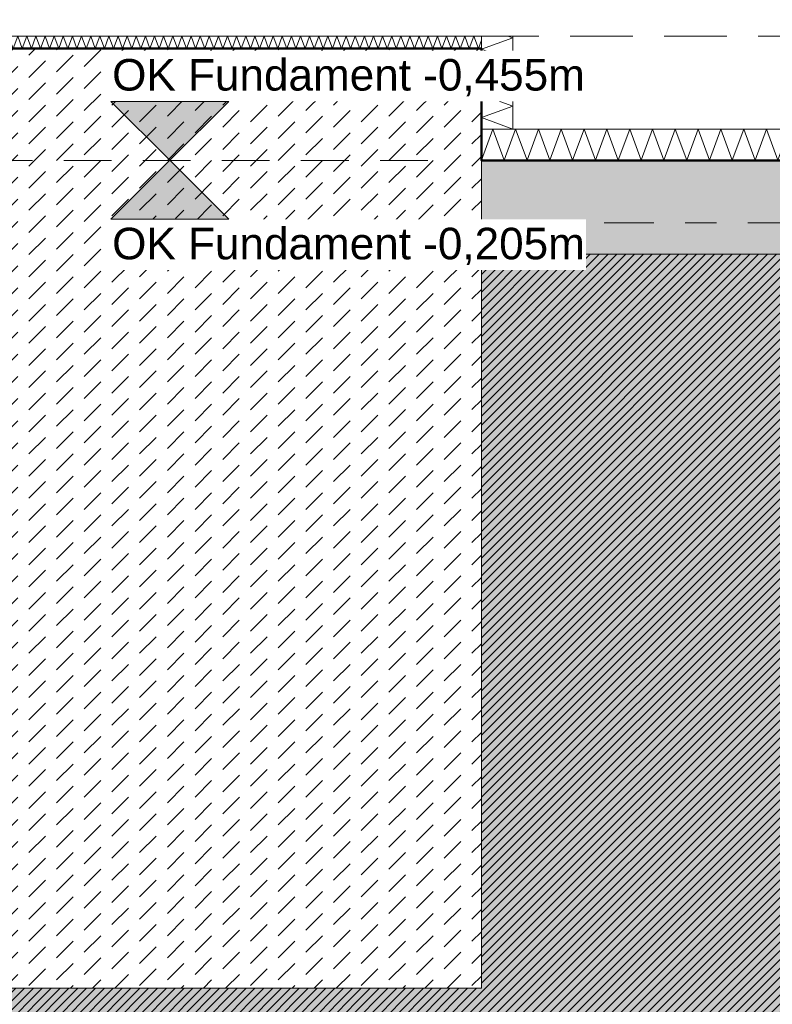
# Model space of a CAD drawing. Header units: metres. Extents: x -273 to 6, y -183 to 13.
# Tile 142 of 256: x -129.69 to -127.29, y -2.94 to 0.2. Entities that reach past the tile are written whole.
import ezdxf

# ---------------------------------------------------------------- set-up
doc = ezdxf.new("R2010")
doc.units = ezdxf.units.M
doc.header["$LTSCALE"] = 0.05
doc.header["$PDMODE"] = 1
doc.header["$PDSIZE"] = -2
for name, pattern in [('ISO-02 Strichlinie', [3.81, 3.048, -0.762]), ('Linienart-53', [5.291531, 3.175, -1.058062, 0.352704, -0.705764]), ('Linienart-Gestrichelt mit Abstand', [6, 4, -2])]:
    doc.linetypes.add(name, pattern=pattern)
doc.layers.get('0').update_dxf_attribs({"lineweight": 25})
for name, color, linetype, lineweight, true_color in [('00 -Bauelemente -Beton unbewehrt', 7, 'Continuous', 9, 0xf7e06e), ('00 -Bauelemente -Dämmung innen', 7, 'Continuous', 9, 0xff7fe6), ('30 -32 Gründung- 2 Flachgründungen u. Bodenplatten', 7, 'Continuous', 9, 0xff6633), ('30 -32 Gründung-4 Frostschürze', 7, 'Continuous', 9, 0x66aaff), ('70 -72 Beschriftung- 1 Beschriftung allgemein', 7, 'Continuous', 9, 0xff6633), ('70 -76 Bemaßung- 2 Allgemein', 7, 'Continuous', 5, 0x6666cc)]:
    doc.layers.add(name, color=color, linetype=linetype, lineweight=lineweight, true_color=true_color)
for name, color, linetype, lineweight in [('30 -35 Decken- 2 Beläge- Dämmung', 7, 'Continuous', 9), ('70 -71 Achsen- 1 Gebäudeachsen', 7, 'Linienart-53', 18), ('Keine', 7, 'Continuous', 9)]:
    doc.layers.add(name, color=color, linetype=linetype, lineweight=lineweight)
doc.styles.add('Arial', font='arial.ttf')
doc.dimstyles.new('k+k_klein', dxfattribs={"dimtxt": 0.100689, "dimasz": 0.05302, "dimexe": 0.05, "dimexo": 0.15, "dimgap": 0.005, "dimtad": 1, "dimdec": 3, "dimtxsty": 'Arial', "dimblk": 'VW_SLASH-2', "dimblk1": 'VW_SLASH-2', "dimblk2": 'VW_SLASH-2', "dimcen": 0, "dimdle": 0.025, "dimadec": 3, "dimazin": 0, "dimtfac": 0.75, "dimtdec": 3, "dimtix": 1, "dimtmove": 0, "dimatfit": 0, "dimldrblk": 'VW_FILLEDARROW', "dimfxl": 0.1, "dimfxlon": 1, "dimfrac": 2, "dimtolj": 1, "dimarcsym": 0})

# ---------------------------------------------------------------- blocks, each defined once
blk = doc.blocks.new('_Achsen (3D)')
at = {"layer": '70 -71 Achsen- 1 Gebäudeachsen', "transparency": 33554687}
blk.add_line((-179.668, -0.447), (3.826, -0.447), dxfattribs=at)
blk = doc.blocks.new('Gruppe-164')
at = {"color": 255, "linetype": 'Continuous', "lineweight": 5}
blk.add_wipeout([(-128.221, -0.247), (-123.821, -0.247), (-123.821, -0.147), (-128.221, -0.147)], dxfattribs=at).dxf.layer = '00 -Bauelemente -Dämmung innen'
blk = doc.blocks.new('Gruppe-165')
at = {"layer": '00 -Bauelemente -Dämmung innen', "color": 7, "transparency": 33554687, "flags": 128}
blk.add_lwpolyline([(-128.221, -0.247), (-128.1846, -0.147), (-128.1482, -0.247), (-128.1118, -0.147), (-128.0754, -0.247), (-128.039, -0.147), (-128.0026, -0.247), (-127.9662, -0.147), (-127.9298, -0.247), (-127.8934, -0.147), (-127.857, -0.247), (-127.8206, -0.147), (-127.7842, -0.247), (-127.7478, -0.147), (-127.7114, -0.247), (-127.675, -0.147), (-127.6386, -0.247), (-127.6023, -0.147), (-127.5659, -0.247), (-127.5295, -0.147), (-127.4931, -0.247), (-127.4567, -0.147), (-127.4203, -0.247), (-127.3839, -0.147), (-127.3475, -0.247), (-127.3111, -0.147), (-127.2747, -0.247), (-127.2383, -0.147), (-127.2019, -0.247), (-127.1655, -0.147), (-127.1291, -0.247), (-127.0927, -0.147), (-127.0563, -0.247), (-127.0199, -0.147), (-126.9835, -0.247), (-126.9471, -0.147), (-126.9107, -0.247), (-126.8743, -0.147), (-126.8379, -0.247), (-126.8015, -0.147), (-126.7651, -0.247), (-126.7287, -0.147), (-126.6923, -0.247), (-126.6559, -0.147), (-126.6195, -0.247), (-126.5831, -0.147), (-126.5467, -0.247), (-126.5103, -0.147), (-126.4739, -0.247), (-126.4375, -0.147), (-126.4011, -0.247), (-126.3648, -0.147), (-126.3284, -0.247), (-126.292, -0.147), (-126.2556, -0.247), (-126.2192, -0.147), (-126.1828, -0.247), (-126.1464, -0.147), (-126.11, -0.247), (-126.0736, -0.147), (-126.0372, -0.247), (-126.0008, -0.147), (-125.9644, -0.247), (-125.928, -0.147), (-125.8916, -0.247), (-125.8552, -0.147), (-125.8188, -0.247), (-125.7824, -0.147), (-125.746, -0.247), (-125.7096, -0.147), (-125.6732, -0.247), (-125.6368, -0.147), (-125.6004, -0.247), (-125.564, -0.147), (-125.5276, -0.247), (-125.4912, -0.147), (-125.4548, -0.247), (-125.4184, -0.147), (-125.382, -0.247), (-125.3456, -0.147), (-125.3092, -0.247), (-125.2728, -0.147), (-125.2364, -0.247), (-125.2, -0.147), (-125.1636, -0.247), (-125.1273, -0.147), (-125.0909, -0.247), (-125.0545, -0.147), (-125.0181, -0.247), (-124.9817, -0.147), (-124.9453, -0.247), (-124.9089, -0.147), (-124.8725, -0.247), (-124.8361, -0.147), (-124.7997, -0.247), (-124.7633, -0.147), (-124.7269, -0.247), (-124.6905, -0.147), (-124.6541, -0.247), (-124.6177, -0.147), (-124.5813, -0.247), (-124.5449, -0.147), (-124.5085, -0.247), (-124.4721, -0.147), (-124.4357, -0.247), (-124.3993, -0.147), (-124.3629, -0.247), (-124.3265, -0.147), (-124.2901, -0.247), (-124.2537, -0.147), (-124.2173, -0.247), (-124.1809, -0.147), (-124.1445, -0.247), (-124.1081, -0.147), (-124.0717, -0.247), (-124.0353, -0.147), (-123.9989, -0.247), (-123.9625, -0.147), (-123.9262, -0.247), (-123.8898, -0.147), (-123.8534, -0.247), (-123.821, -0.1581)], dxfattribs=at)
blk = doc.blocks.new('Gruppe-166')
at = {"layer": '00 -Bauelemente -Dämmung innen', "color": 7, "linetype": 'Continuous', "lineweight": 9, "transparency": 33554687}
blk.add_line((-128.221, -0.147), (-128.221, -0.247), dxfattribs=at)
blk = doc.blocks.new('Gruppe-167')
at = {"layer": '00 -Bauelemente -Dämmung innen', "color": 7, "linetype": 'Continuous', "lineweight": 9, "transparency": 33554687}
blk.add_line((-123.821, -0.247), (-123.821, -0.147), dxfattribs=at)
blk = doc.blocks.new('Gruppe-168')
at = {"color": 7, "transparency": 33554687}
for name in ['Gruppe-166', 'Gruppe-167']:
    blk.add_blockref(name, (0, 0), dxfattribs=at)
blk = doc.blocks.new('Gruppe-169')
at = {"layer": '00 -Bauelemente -Dämmung innen', "color": 7, "linetype": 'Continuous', "lineweight": 9, "transparency": 33554687}
blk.add_line((-123.821, -0.147), (-128.221, -0.147), dxfattribs=at)
blk = doc.blocks.new('Gruppe-170')
at = {"layer": '00 -Bauelemente -Dämmung innen', "color": 7, "linetype": 'Continuous', "lineweight": 9, "transparency": 33554687}
blk.add_line((-128.221, -0.247), (-123.821, -0.247), dxfattribs=at)
blk = doc.blocks.new('Gruppe-171')
at = {"color": 7, "transparency": 33554687}
for name in ['Gruppe-169', 'Gruppe-170']:
    blk.add_blockref(name, (0, 0), dxfattribs=at)
blk = doc.blocks.new('Gruppe-172')
at = {"layer": '00 -Bauelemente -Dämmung innen', "color": 7}
blk.add_blockref('Gruppe-164', (0, 0), dxfattribs=at)
at = {"color": 7, "transparency": 33554687}
for name in ['Gruppe-168', 'Gruppe-171']:
    blk.add_blockref(name, (0, 0), dxfattribs=at)
at = {"layer": '00 -Bauelemente -Dämmung innen', "color": 7, "transparency": 33554687}
blk.add_blockref('Gruppe-165', (0, 0), dxfattribs=at)
blk = doc.blocks.new('Gruppe-173')
at = {"layer": '00 -Bauelemente -Dämmung innen', "color": 7, "transparency": 33554687}
blk.add_blockref('Gruppe-172', (0, 0), dxfattribs=at)
at = {"layer": '00 -Bauelemente -Dämmung innen', "color": 0, "flags": 1}
for tag in ['prm0_value', 'prm1_value', 'prm2_value', 'prm3_value', 'prm4_value', 'prm5_value', 'prm6_value', 'IFC_UUID', 'instanceID', 'prm0_name', 'prm0_type', 'prm1_name', 'prm1_type', 'prm2_name', 'prm2_type', 'prm3_name', 'prm3_type', 'prm4_name', 'prm4_type', 'prm5_name', 'prm5_type', 'prm6_name', 'prm6_type']:
    blk.add_attdef(tag, (-128.221, -0.247), '', height=0.00018, dxfattribs=at)
blk = doc.blocks.new('Gruppe-844')
at = {"color": 255, "linetype": 'Continuous', "lineweight": 5}
blk.add_wipeout([(-131.521, 0.1099), (-128.221, 0.1099), (-128.221, 0.1499), (-131.521, 0.1499)], dxfattribs=at).dxf.layer = '00 -Bauelemente -Dämmung innen'
blk = doc.blocks.new('Gruppe-845')
at = {"layer": '00 -Bauelemente -Dämmung innen', "color": 7, "transparency": 33554687, "flags": 128}
blk.add_lwpolyline([(-131.521, 0.1099), (-131.5064, 0.1499), (-131.4919, 0.1099), (-131.4773, 0.1499), (-131.4628, 0.1099), (-131.4482, 0.1499), (-131.4336, 0.1099), (-131.4191, 0.1499), (-131.4045, 0.1099), (-131.39, 0.1499), (-131.3754, 0.1099), (-131.3609, 0.1499), (-131.3463, 0.1099), (-131.3317, 0.1499), (-131.3172, 0.1099), (-131.3026, 0.1499), (-131.2881, 0.1099), (-131.2735, 0.1499), (-131.2589, 0.1099), (-131.2444, 0.1499), (-131.2298, 0.1099), (-131.2153, 0.1499), (-131.2007, 0.1099), (-131.1861, 0.1499), (-131.1716, 0.1099), (-131.157, 0.1499), (-131.1425, 0.1099), (-131.1279, 0.1499), (-131.1134, 0.1099), (-131.0988, 0.1499), (-131.0842, 0.1099), (-131.0697, 0.1499), (-131.0551, 0.1099), (-131.0406, 0.1499), (-131.026, 0.1099), (-131.0114, 0.1499), (-130.9969, 0.1099), (-130.9823, 0.1499), (-130.9678, 0.1099), (-130.9532, 0.1499), (-130.9386, 0.1099), (-130.9241, 0.1499), (-130.9095, 0.1099), (-130.895, 0.1499), (-130.8804, 0.1099), (-130.8659, 0.1499), (-130.8513, 0.1099), (-130.8367, 0.1499), (-130.8222, 0.1099), (-130.8076, 0.1499), (-130.7931, 0.1099), (-130.7785, 0.1499), (-130.7639, 0.1099), (-130.7494, 0.1499), (-130.7348, 0.1099), (-130.7203, 0.1499), (-130.7057, 0.1099), (-130.6911, 0.1499), (-130.6766, 0.1099), (-130.662, 0.1499), (-130.6475, 0.1099), (-130.6329, 0.1499), (-130.6184, 0.1099), (-130.6038, 0.1499), (-130.5892, 0.1099), (-130.5747, 0.1499), (-130.5601, 0.1099), (-130.5456, 0.1499), (-130.531, 0.1099), (-130.5164, 0.1499), (-130.5019, 0.1099), (-130.4873, 0.1499), (-130.4728, 0.1099), (-130.4582, 0.1499), (-130.4436, 0.1099), (-130.4291, 0.1499), (-130.4145, 0.1099), (-130.4, 0.1499), (-130.3854, 0.1099), (-130.3709, 0.1499), (-130.3563, 0.1099), (-130.3417, 0.1499), (-130.3272, 0.1099), (-130.3126, 0.1499), (-130.2981, 0.1099), (-130.2835, 0.1499), (-130.2689, 0.1099), (-130.2544, 0.1499), (-130.2398, 0.1099), (-130.2253, 0.1499), (-130.2107, 0.1099), (-130.1961, 0.1499), (-130.1816, 0.1099), (-130.167, 0.1499), (-130.1525, 0.1099), (-130.1379, 0.1499), (-130.1234, 0.1099), (-130.1088, 0.1499), (-130.0942, 0.1099), (-130.0797, 0.1499), (-130.0651, 0.1099), (-130.0506, 0.1499), (-130.036, 0.1099), (-130.0214, 0.1499), (-130.0069, 0.1099), (-129.9923, 0.1499), (-129.9778, 0.1099), (-129.9632, 0.1499), (-129.9486, 0.1099), (-129.9341, 0.1499), (-129.9195, 0.1099), (-129.905, 0.1499), (-129.8904, 0.1099), (-129.8759, 0.1499), (-129.8613, 0.1099), (-129.8467, 0.1499), (-129.8322, 0.1099), (-129.8176, 0.1499), (-129.8031, 0.1099), (-129.7885, 0.1499), (-129.7739, 0.1099), (-129.7594, 0.1499), (-129.7448, 0.1099), (-129.7303, 0.1499), (-129.7157, 0.1099), (-129.7011, 0.1499), (-129.6866, 0.1099), (-129.672, 0.1499), (-129.6575, 0.1099), (-129.6429, 0.1499), (-129.6284, 0.1099), (-129.6138, 0.1499), (-129.5992, 0.1099), (-129.5847, 0.1499), (-129.5701, 0.1099), (-129.5556, 0.1499), (-129.541, 0.1099), (-129.5264, 0.1499), (-129.5119, 0.1099), (-129.4973, 0.1499), (-129.4828, 0.1099), (-129.4682, 0.1499), (-129.4536, 0.1099), (-129.4391, 0.1499), (-129.4245, 0.1099), (-129.41, 0.1499), (-129.3954, 0.1099), (-129.3809, 0.1499), (-129.3663, 0.1099), (-129.3517, 0.1499), (-129.3372, 0.1099), (-129.3226, 0.1499), (-129.3081, 0.1099), (-129.2935, 0.1499), (-129.2789, 0.1099), (-129.2644, 0.1499), (-129.2498, 0.1099), (-129.2353, 0.1499), (-129.2207, 0.1099), (-129.2061, 0.1499), (-129.1916, 0.1099), (-129.177, 0.1499), (-129.1625, 0.1099), (-129.1479, 0.1499), (-129.1334, 0.1099), (-129.1188, 0.1499), (-129.1042, 0.1099), (-129.0897, 0.1499), (-129.0751, 0.1099), (-129.0606, 0.1499), (-129.046, 0.1099), (-129.0314, 0.1499), (-129.0169, 0.1099), (-129.0023, 0.1499), (-128.9878, 0.1099), (-128.9732, 0.1499), (-128.9586, 0.1099), (-128.9441, 0.1499), (-128.9295, 0.1099), (-128.915, 0.1499), (-128.9004, 0.1099), (-128.8859, 0.1499), (-128.8713, 0.1099), (-128.8567, 0.1499), (-128.8422, 0.1099), (-128.8276, 0.1499), (-128.8131, 0.1099), (-128.7985, 0.1499), (-128.7839, 0.1099), (-128.7694, 0.1499), (-128.7548, 0.1099), (-128.7403, 0.1499), (-128.7257, 0.1099), (-128.7111, 0.1499), (-128.6966, 0.1099), (-128.682, 0.1499), (-128.6675, 0.1099), (-128.6529, 0.1499), (-128.6384, 0.1099), (-128.6238, 0.1499), (-128.6092, 0.1099), (-128.5947, 0.1499), (-128.5801, 0.1099), (-128.5656, 0.1499), (-128.551, 0.1099), (-128.5364, 0.1499), (-128.5219, 0.1099), (-128.5073, 0.1499), (-128.4928, 0.1099), (-128.4782, 0.1499), (-128.4636, 0.1099), (-128.4491, 0.1499), (-128.4345, 0.1099), (-128.42, 0.1499), (-128.4054, 0.1099), (-128.3909, 0.1499), (-128.3763, 0.1099), (-128.3617, 0.1499), (-128.3472, 0.1099), (-128.3326, 0.1499), (-128.3181, 0.1099), (-128.3035, 0.1499), (-128.2889, 0.1099), (-128.2744, 0.1499), (-128.2598, 0.1099), (-128.2453, 0.1499), (-128.2307, 0.1099), (-128.221, 0.1366)], dxfattribs=at)
blk = doc.blocks.new('Gruppe-846')
at = {"layer": '00 -Bauelemente -Dämmung innen', "color": 7, "linetype": 'Continuous', "lineweight": 9, "transparency": 33554687}
blk.add_line((-131.521, 0.1499), (-131.521, 0.1099), dxfattribs=at)
blk = doc.blocks.new('Gruppe-847')
at = {"layer": '00 -Bauelemente -Dämmung innen', "color": 7, "linetype": 'Continuous', "lineweight": 9, "transparency": 33554687}
blk.add_line((-128.221, 0.1099), (-128.221, 0.1499), dxfattribs=at)
blk = doc.blocks.new('Gruppe-848')
at = {"color": 7, "transparency": 33554687}
for name in ['Gruppe-846', 'Gruppe-847']:
    blk.add_blockref(name, (0, 0), dxfattribs=at)
blk = doc.blocks.new('Gruppe-849')
at = {"layer": '00 -Bauelemente -Dämmung innen', "color": 7, "linetype": 'Continuous', "lineweight": 9, "transparency": 33554687}
blk.add_line((-128.221, 0.1499), (-131.521, 0.1499), dxfattribs=at)
blk = doc.blocks.new('Gruppe-850')
at = {"layer": '00 -Bauelemente -Dämmung innen', "color": 7, "linetype": 'Continuous', "lineweight": 9, "transparency": 33554687}
blk.add_line((-131.521, 0.1099), (-128.221, 0.1099), dxfattribs=at)
blk = doc.blocks.new('Gruppe-851')
at = {"color": 7, "transparency": 33554687}
for name in ['Gruppe-849', 'Gruppe-850']:
    blk.add_blockref(name, (0, 0), dxfattribs=at)
blk = doc.blocks.new('Gruppe-852')
at = {"layer": '00 -Bauelemente -Dämmung innen', "color": 7}
blk.add_blockref('Gruppe-844', (0, 0), dxfattribs=at)
at = {"color": 7, "transparency": 33554687}
for name in ['Gruppe-848', 'Gruppe-851']:
    blk.add_blockref(name, (0, 0), dxfattribs=at)
at = {"layer": '00 -Bauelemente -Dämmung innen', "color": 7, "transparency": 33554687}
blk.add_blockref('Gruppe-845', (0, 0), dxfattribs=at)
blk = doc.blocks.new('Gruppe-853')
at = {"layer": '00 -Bauelemente -Dämmung innen', "color": 7, "transparency": 33554687}
blk.add_blockref('Gruppe-852', (0, 0), dxfattribs=at)
at = {"layer": '00 -Bauelemente -Dämmung innen', "color": 0, "flags": 1}
for tag in ['IFC_UUID', 'instanceID', 'prm0_name', 'prm0_type', 'prm0_value', 'prm1_name', 'prm1_type', 'prm1_value', 'prm2_name', 'prm2_type', 'prm2_value', 'prm3_name', 'prm3_type', 'prm3_value', 'prm4_name', 'prm4_type', 'prm4_value', 'prm5_name', 'prm5_type', 'prm5_value', 'prm6_name', 'prm6_type', 'prm6_value']:
    blk.add_attdef(tag, (-131.521, 0.1099), '', height=0.00018, dxfattribs=at)
blk = doc.blocks.new('Gruppe-854')
at = {"color": 255, "linetype": 'Continuous', "lineweight": 5}
blk.add_wipeout([(-128.121, -0.147), (-128.121, 0.1499), (-128.221, 0.1499), (-128.221, -0.147)], dxfattribs=at).dxf.layer = '00 -Bauelemente -Dämmung innen'
blk = doc.blocks.new('Gruppe-855')
at = {"layer": '00 -Bauelemente -Dämmung innen', "color": 7, "transparency": 33554687, "flags": 128}
blk.add_lwpolyline([(-128.121, -0.147), (-128.221, -0.1106), (-128.121, -0.0742), (-128.221, -0.0379), (-128.121, -0.0015), (-128.221, 0.0349), (-128.121, 0.0713), (-128.221, 0.1077), (-128.121, 0.1441), (-128.1368, 0.1499)], dxfattribs=at)
blk = doc.blocks.new('Gruppe-856')
at = {"layer": '00 -Bauelemente -Dämmung innen', "color": 7, "linetype": 'Continuous', "lineweight": 9, "transparency": 33554687}
blk.add_line((-128.221, -0.147), (-128.121, -0.147), dxfattribs=at)
blk = doc.blocks.new('Gruppe-857')
at = {"layer": '00 -Bauelemente -Dämmung innen', "color": 7, "linetype": 'Continuous', "lineweight": 9, "transparency": 33554687}
blk.add_line((-128.121, 0.1499), (-128.221, 0.1499), dxfattribs=at)
blk = doc.blocks.new('Gruppe-858')
at = {"color": 7, "transparency": 33554687}
for name in ['Gruppe-857', 'Gruppe-856']:
    blk.add_blockref(name, (0, 0), dxfattribs=at)
blk = doc.blocks.new('Gruppe-859')
at = {"layer": '00 -Bauelemente -Dämmung innen', "color": 7, "linetype": 'Continuous', "lineweight": 9, "transparency": 33554687}
blk.add_line((-128.221, 0.1499), (-128.221, -0.147), dxfattribs=at)
blk = doc.blocks.new('Gruppe-860')
at = {"layer": '00 -Bauelemente -Dämmung innen', "color": 7, "linetype": 'Continuous', "lineweight": 9, "transparency": 33554687}
blk.add_line((-128.121, -0.147), (-128.121, 0.1499), dxfattribs=at)
blk = doc.blocks.new('Gruppe-861')
at = {"color": 7, "transparency": 33554687}
for name in ['Gruppe-859', 'Gruppe-860']:
    blk.add_blockref(name, (0, 0), dxfattribs=at)
blk = doc.blocks.new('Gruppe-862')
at = {"layer": '00 -Bauelemente -Dämmung innen', "color": 7}
blk.add_blockref('Gruppe-854', (0, 0), dxfattribs=at)
at = {"color": 7, "transparency": 33554687}
for name in ['Gruppe-858', 'Gruppe-861']:
    blk.add_blockref(name, (0, 0), dxfattribs=at)
at = {"layer": '00 -Bauelemente -Dämmung innen', "color": 7, "transparency": 33554687}
blk.add_blockref('Gruppe-855', (0, 0), dxfattribs=at)
blk = doc.blocks.new('Gruppe-863')
at = {"layer": '00 -Bauelemente -Dämmung innen', "color": 7, "transparency": 33554687}
blk.add_blockref('Gruppe-862', (0, 0), dxfattribs=at)
at = {"layer": '00 -Bauelemente -Dämmung innen', "color": 0, "flags": 1}
for tag in ['prm0_value', 'prm1_value', 'prm2_value', 'prm3_value', 'prm4_value', 'prm5_value', 'prm6_value', 'IFC_UUID', 'instanceID', 'prm0_name', 'prm0_type', 'prm1_name', 'prm1_type', 'prm2_name', 'prm2_type', 'prm3_name', 'prm3_type', 'prm4_name', 'prm4_type', 'prm5_name', 'prm5_type', 'prm6_name', 'prm6_type']:
    blk.add_attdef(tag, (-128.221, -0.147), '', height=0.00018, dxfattribs=at)
blk = doc.blocks.new('Gruppe-2130')
at = {"layer": '30 -32 Gründung- 2 Flachgründungen u. Bodenplatten', "flags": 128}
blk.add_lwpolyline([(-131.421, 0.1099), (-128.221, 0.1099), (-128.221, -2.8901), (-131.421, -2.8901)], close=True, dxfattribs=at)
at = {"color": 255}
for points in [[(-131.121, -0.2524), (-130.1926, -0.2524), (-130.1926, -0.0901), (-131.121, -0.0901)], [(-131.121, -0.8204), (-129.8749, -0.8204), (-129.8749, -0.3335), (-131.121, -0.3335)]]:
    blk.add_wipeout(points, dxfattribs=at).dxf.layer = '70 -72 Beschriftung- 1 Beschriftung allgemein'
at = {"layer": '70 -72 Beschriftung- 1 Beschriftung allgemein', "char_height": 0.100689, "attachment_point": 1, "line_spacing_factor": 0.970891, "style": 'Arial'}
for s, insert in [('EF 3,00/3,20m', (-131.121, -0.1171)), ('OK innen=-0,205m\\POK außen=-0,455m\\PUK=-1,455m', (-131.121, -0.3605))]:
    blk.add_mtext(s, dxfattribs=dict(at, insert=insert))
blk = doc.blocks.new('_FU_2D LP5 (2D)')
at = {"color": 255}
blk.add_wipeout([(-131.42099996, 0.10989813), (-128.22099996, 0.10989813), (-128.22099996, -2.89010187), (-131.42099996, -2.89010187)], dxfattribs=at).dxf.layer = '00 -Bauelemente -Beton unbewehrt'
at = {"layer": '00 -Bauelemente -Beton unbewehrt', "linetype": 'Continuous', "lineweight": 9}
h = blk.add_hatch(dxfattribs=at)
h.set_pattern_fill('Unbew_ Beton1 1mm SRF', style=0, pattern_type=2)
h.set_pattern_definition([(45, (0, 0), (0.088388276, 0.01767774), [0.075, -0.05])])
h.paths.add_polyline_path([(-131.42099996, 0.10989813), (-128.22099996, 0.10989813), (-128.22099996, -2.89010187), (-131.42099996, -2.89010187)])
at = {"layer": '30 -35 Decken- 2 Beläge- Dämmung', "linetype": 'Continuous', "lineweight": 18, "true_color": 0xd9d9d9}
h = blk.add_hatch(dxfattribs=at)
h.set_pattern_fill('Schraffur grau', color=254, style=0, pattern_type=2)
h.set_pattern_definition([(45, (-131.188402, -6.746944), (0.014142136, -0.014142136), [])])
h.paths.add_polyline_path([(-149.17086327, -2.24704198), (-150.87086327, -2.24704198), (-150.87086327, -0.54704198), (-151.02099996, -0.54704198), (-151.02099996, -2.89011624), (-154.22099996, -2.89011624), (-154.22099996, -0.54704198), (-159.62099996, -0.54704198), (-159.62099996, -5.54704198), (-119.72099996, -5.54704198), (-119.72099996, -10.21204198), (-100.02099996, -10.21204198), (-100.02099996, -7.44704198), (-101.74599996, -7.44704198), (-101.74599996, -5.21204198), (-114.72099996, -5.21204198), (-114.72099996, -2.89009828), (-116.22099996, -2.89009828), (-116.22099996, -0.54704198), (-120.62099996, -0.54704198), (-120.62099996, -2.89010187), (-123.82099996, -2.89010187), (-123.82099996, -0.54704198), (-128.22099996, -0.54704198), (-128.22099996, -2.89010187), (-131.42099996, -2.89010187), (-131.42099996, -0.54704198), (-135.82099996, -0.54704198), (-135.82099996, -2.89010187), (-139.02099996, -2.89010187), (-139.02099996, -0.54704198), (-143.42099996, -0.54704198), (-143.42099996, -2.89011265), (-146.62099996, -2.89011265), (-146.62099996, -0.54704198), (-149.17086327, -0.54704198)])
h.paths.add_polyline_path([(-105.92099996, -8.27204198), (-108.12099996, -8.27204198), (-108.12099996, -6.07204198), (-105.92099996, -6.07204198)])
h.paths.add_polyline_path([(-113.52099996, -8.27204198), (-115.72099996, -8.27204198), (-115.72099996, -6.07204198), (-113.52099996, -6.07204198)])
at = {"layer": 'Keine', "linetype": 'Continuous', "lineweight": 0, "transparency": 33554511}
h = blk.add_hatch(color=43, dxfattribs=at)
h.paths.add_polyline_path([(-131.42099996, -0.54704198), (-135.82099996, -0.54704198), (-135.82099996, -2.89010187), (-139.02099996, -2.89010187), (-139.02099996, -0.54704198), (-143.42099996, -0.54704198), (-143.42099996, -2.89011265), (-146.62099996, -2.89011265), (-146.62099996, -0.54704198), (-149.17086327, -0.54704198), (-149.17086327, -2.24704198), (-151.02099996, -2.24704198), (-151.02099996, -2.89011624), (-154.22099996, -2.89011624), (-154.22099996, -0.54704198), (-159.62099996, -0.54704198), (-159.62099996, -9.29704198), (-161.89599996, -9.29704198), (-161.89599996, -8.97204198), (-164.29599996, -8.97204198), (-164.29599996, -8.89704198), (-167.04599996, -8.89704198), (-167.04599996, -9.47204198), (-168.59599996, -9.47204198), (-168.59599996, -8.79704198), (-174.32099996, -8.79704198), (-174.32099996, -9.79704198), (-175.32099996, -9.79704198), (-175.32099996, -11.09704198), (-160.82099996, -11.09704198), (-160.82099996, -10.94704198), (-100.02099996, -10.94704198), (-100.02099996, -7.44704198), (-101.74599996, -7.44704198), (-101.74599996, -5.21204198), (-114.72099996, -5.21204198), (-114.72099996, -2.89009828), (-116.22099996, -2.89009828), (-116.22099996, -0.54704198), (-120.62099996, -0.54704198), (-120.62099996, -2.89010187), (-123.82099996, -2.89010187), (-123.82099996, -0.54704198), (-128.22099996, -0.54704198), (-128.22099996, -2.89010187), (-131.42099996, -2.89010187)])
h.paths.add_polyline_path([(-153.72099996, -6.07204198), (-151.52099996, -6.07204198), (-151.52099996, -8.27204198), (-153.72099996, -8.27204198)])
h.paths.add_polyline_path([(-143.92099996, -8.27204198), (-146.12099996, -8.27204198), (-146.12099996, -6.07204198), (-143.92099996, -6.07204198)])
h.paths.add_polyline_path([(-128.72099996, -8.27204198), (-130.92099996, -8.27204198), (-130.92099996, -6.07204198), (-128.72099996, -6.07204198)])
h.paths.add_polyline_path([(-113.52099996, -8.27204198), (-115.72099996, -8.27204198), (-115.72099996, -6.07204198), (-113.52099996, -6.07204198)])
h.paths.add_polyline_path([(-108.12099996, -6.07204198), (-105.92099996, -6.07204198), (-105.92099996, -8.27204198), (-108.12099996, -8.27204198)])
h.paths.add_polyline_path([(-123.32099996, -6.07204198), (-121.12099996, -6.07204198), (-121.12099996, -8.27204198), (-123.32099996, -8.27204198)])
h.paths.add_polyline_path([(-138.52099996, -6.07204198), (-136.32099996, -6.07204198), (-136.32099996, -8.27204198), (-138.52099996, -8.27204198)])
at = {"layer": '00 -Bauelemente -Beton unbewehrt', "flags": 128}
blk.add_lwpolyline([(-131.42099996, 0.10989813), (-128.22099996, 0.10989813), (-128.22099996, -2.89010187), (-131.42099996, -2.89010187)], close=True, dxfattribs=at)
at = {"layer": '30 -35 Decken- 2 Beläge- Dämmung', "flags": 128}
blk.add_lwpolyline([(-159.62099996, -5.54704198), (-119.72099996, -5.54704198), (-119.72099996, -10.21204198), (-100.02099996, -10.21204198), (-100.02099996, -7.44704198), (-101.74599996, -7.44704198), (-101.74599996, -5.21204198), (-114.72099996, -5.21204198), (-114.72099996, -2.89009828), (-116.22099996, -2.89009828), (-116.22099996, -0.54704198), (-120.62099996, -0.54704198), (-120.62099996, -2.89010187), (-123.82099996, -2.89010187), (-123.82099996, -0.54704198), (-128.22099996, -0.54704198), (-128.22099996, -2.89010187), (-131.42099996, -2.89010187), (-131.42099996, -0.54704198), (-135.82099996, -0.54704198)], dxfattribs=at)
at = {"layer": 'Keine', "flags": 128}
blk.add_lwpolyline([(-160.82099996, -10.94704198), (-100.02099996, -10.94704198), (-100.02099996, -7.44704198), (-101.74599996, -7.44704198), (-101.74599996, -5.21204198), (-114.72099996, -5.21204198), (-114.72099996, -2.89009828), (-116.22099996, -2.89009828), (-116.22099996, -0.54704198), (-120.62099996, -0.54704198), (-120.62099996, -2.89010187), (-123.82099996, -2.89010187), (-123.82099996, -0.54704198), (-128.22099996, -0.54704198), (-128.22099996, -2.89010187), (-131.42099996, -2.89010187), (-131.42099996, -0.54704198), (-135.82099996, -0.54704198)], dxfattribs=at)
at = {"layer": '00 -Bauelemente -Dämmung innen', "color": 7}
for name in ['Gruppe-853', 'Gruppe-173']:
    blk.add_blockref(name, (0, 0), dxfattribs=at)
blk.add_blockref('Gruppe-863', (0, 0), dxfattribs=at)
at = {"layer": 'Keine', "color": 1, "linetype": 'Linienart-Gestrichelt mit Abstand', "lineweight": 9, "true_color": 0xff0000, "flags": 128}
blk.add_lwpolyline([(6.03999377, -134.70913897), (4.10766281, -139.37286792), (2.43021044, -143.26963359), (0.229042, -148.18933714), (-1.94395765, -152.85045285), (-2.56993827, -154.15978267), (-4.36668217, -157.84024419, -0.1218666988), (-4.98756345, -158.57331042), (-24.20773646, -172.45584859, 0.2343426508), (-30.81423496, -181.88107792), (-30.81423496, -181.88107792, -0.1382747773), (-50.04185585, -181.32068598), (-50.04185585, -181.32068598), (-63.53399243, -176.93721776), (-98.52806435, -165.50668377), (-148.4236418, -149.2972654), (-209.68205216, -128.62056047), (-249.49758002, -116.74073979), (-271.8563458, -111.07977166), (-272.63374696, -110.30237051), (-272.63374694, -44.20319881), (-268.39909651, 0.15100107), (-267.46628238, 0.15012673), (-197.75478142, 0.14986172), (5.97600004, 0.14995802), (6.00607638, -63.16005056)], format="xyb", close=True, dxfattribs=at)
at = {"layer": '30 -32 Gründung- 2 Flachgründungen u. Bodenplatten', "color": 7}
blk.add_blockref('Gruppe-2130', (0, 0), dxfattribs=at)
at = {"layer": '30 -32 Gründung-4 Frostschürze', "linetype": 'Continuous', "lineweight": 0, "transparency": 33554534}
blk.add_hatch(color=161, dxfattribs=at).paths.add_polyline_path([(-128.22099996, -0.24704198), (-123.82099996, -0.24704198), (-123.82099996, -0.54704198), (-128.22099996, -0.54704198)])
at = {"layer": '30 -32 Gründung- 2 Flachgründungen u. Bodenplatten', "linetype": 'ISO-02 Strichlinie'}
blk.add_line((-131.32099996, -0.24704198), (-128.32099996, -0.24704198), dxfattribs=at)
at = {"layer": '30 -32 Gründung-4 Frostschürze', "flags": 128}
blk.add_lwpolyline([(-128.22099996, -0.24704198), (-123.82099996, -0.24704198), (-123.82099996, -0.54704198), (-128.22099996, -0.54704198)], close=True, dxfattribs=at)
at = {"layer": '70 -72 Beschriftung- 1 Beschriftung allgemein', "color": 103, "lineweight": 50, "true_color": 0x66cc7f, "flags": 128}
blk.add_lwpolyline([(-100.02099996, -4.91204198), (-114.42099996, -4.91204198), (-114.42099996, -2.89009828), (-113.02099996, -2.89009828), (-113.02099996, 0.10990172), (-116.22099996, 0.10990172), (-116.22099996, -0.24704198), (-120.62099996, -0.24704198), (-120.62099996, 0.10989813), (-123.82099996, 0.10989813), (-123.82099996, -0.24704198), (-128.22099996, -0.24704198), (-128.22099996, 0.10989813), (-131.42099996, 0.10989813), (-131.42099996, -0.24704198), (-135.82099996, -0.24704198)], dxfattribs=at)
blk = doc.blocks.new('VW_SLASH-2')
at = {"color": 0, "linetype": 'ByBlock', "lineweight": -2, "transparency": 16777216}
blk.add_line((0.472, 0), (-1, 0), dxfattribs=at)
at = {"color": 0, "lineweight": 5, "transparency": 16777216, "flags": 128}
blk.add_lwpolyline([(0.5, 0.5), (-0.5, -0.5)], dxfattribs=at)
blk = doc.blocks.new('*D2987')
at = {"layer": '70 -76 Bemaßung- 2 Allgemein', "color": 0, "lineweight": -2}
for p, q in [((-129.821, 1.8), (-129.821, 1.95)), ((-128.221, 1.8), (-128.221, 1.95)), ((-128.274, 1.9), (-129.768, 1.9))]:
    blk.add_line(p, q, dxfattribs=at)
at = {"layer": 'Defpoints', "color": 0}
for p in [(-129.821, 1.9), (-129.821, 0.153), (-128.221, -2.8901)]:
    blk.add_point(p, dxfattribs=at)
at = {"layer": '70 -76 Bemaßung- 2 Allgemein', "color": 0, "lineweight": -2, "xscale": 0.05302001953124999, "yscale": 0.05302001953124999, "zscale": 0.05302001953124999}
for p, rotation in [((-129.821, 1.9), 180), ((-128.221, 1.9), 360)]:
    blk.add_blockref('VW_SLASH-2', p, dxfattribs=dict(at, rotation=rotation))
at = {"layer": '70 -76 Bemaßung- 2 Allgemein', "color": 0, "insert": (-129.021, 1.9654), "char_height": 0.10069, "attachment_point": 5, "style": 'Arial'}
blk.add_mtext('\\A1;1,60', dxfattribs=at)
blk = doc.blocks.new('VW_FILLEDARROW')
at = {"linetype": 'Continuous', "lineweight": 0, "transparency": 16777216}
blk.add_hatch(color=0, dxfattribs=at).paths.add_polyline_path([(-2.829, 0.758), (0, 0), (-2.829, -0.758)])
at = {"color": 0, "lineweight": 5, "transparency": 16777216, "flags": 128}
blk.add_lwpolyline([(-2.829, 0.758), (0, 0), (-2.829, -0.758)], close=True, dxfattribs=at)
blk = doc.blocks.new('*D2988')
at = {"layer": '70 -76 Bemaßung- 2 Allgemein', "color": 0, "lineweight": -2}
for p, q in [((-128.221, 1.8), (-128.221, 1.95)), ((-123.821, 1.8), (-123.821, 1.95)), ((-123.874, 1.9), (-128.168, 1.9))]:
    blk.add_line(p, q, dxfattribs=at)
at = {"layer": 'Defpoints', "color": 0}
for p in [(-128.221, 1.9), (-128.221, -2.8901), (-123.821, -2.8901)]:
    blk.add_point(p, dxfattribs=at)
at = {"layer": '70 -76 Bemaßung- 2 Allgemein', "color": 0, "lineweight": -2, "xscale": 0.05302001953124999, "yscale": 0.05302001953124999, "zscale": 0.05302001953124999}
for p, rotation in [((-128.221, 1.9), 180), ((-123.821, 1.9), 360)]:
    blk.add_blockref('VW_SLASH-2', p, dxfattribs=dict(at, rotation=rotation))
at = {"layer": '70 -76 Bemaßung- 2 Allgemein', "color": 0, "insert": (-126.021, 1.9654), "char_height": 0.10069, "attachment_point": 5, "style": 'Arial'}
blk.add_mtext('\\A1;4,40', dxfattribs=at)
blk = doc.blocks.new('*D3237')
at = {"layer": '70 -76 Bemaßung- 2 Allgemein', "color": 0, "lineweight": -2}
for p, q in [((-129.821, 1.3), (-129.821, 1.45)), ((-128.221, 1.3), (-128.221, 1.45)), ((-128.274, 1.4), (-129.768, 1.4))]:
    blk.add_line(p, q, dxfattribs=at)
at = {"layer": 'Defpoints', "color": 0}
for p in [(-129.821, 1.4), (-129.821, 0.153), (-128.221, -2.8901)]:
    blk.add_point(p, dxfattribs=at)
at = {"layer": '70 -76 Bemaßung- 2 Allgemein', "color": 0, "lineweight": -2, "xscale": 0.05302001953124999, "yscale": 0.05302001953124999, "zscale": 0.05302001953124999}
for p, rotation in [((-129.821, 1.4), 180), ((-128.221, 1.4), 360)]:
    blk.add_blockref('VW_SLASH-2', p, dxfattribs=dict(at, rotation=rotation))
at = {"layer": '70 -76 Bemaßung- 2 Allgemein', "color": 0, "insert": (-129.021, 1.4654), "char_height": 0.10069, "attachment_point": 5, "style": 'Arial'}
blk.add_mtext('\\A1;1,60', dxfattribs=at)
blk = doc.blocks.new('*D3238')
at = {"layer": '70 -76 Bemaßung- 2 Allgemein', "color": 0, "lineweight": -2}
for p, q in [((-128.221, 1.3), (-128.221, 1.45)), ((-128.121, 1.3), (-128.121, 1.45)), ((-128.274, 1.4), (-128.327, 1.4)), ((-128.121, 1.4), (-128.221, 1.4)), ((-128.068, 1.4), (-128.015, 1.4))]:
    blk.add_line(p, q, dxfattribs=at)
at = {"layer": 'Defpoints', "color": 0}
for p in [(-128.221, 1.4), (-128.121, 0.1499), (-128.221, -2.8901)]:
    blk.add_point(p, dxfattribs=at)
at = {"layer": '70 -76 Bemaßung- 2 Allgemein', "color": 0, "lineweight": -2, "xscale": 0.05302001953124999, "yscale": 0.05302001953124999, "zscale": 0.05302001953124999}
blk.add_blockref('VW_SLASH-2', (-128.221, 1.4), dxfattribs=at)
at = {"layer": '70 -76 Bemaßung- 2 Allgemein', "color": 0, "lineweight": -2, "xscale": 0.05302001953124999, "yscale": 0.05302001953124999, "zscale": 0.05302001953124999, "rotation": 180}
blk.add_blockref('VW_SLASH-2', (-128.121, 1.4), dxfattribs=at)
at = {"layer": '70 -76 Bemaßung- 2 Allgemein', "color": 0, "insert": (-128.171, 1.5089), "char_height": 0.10069, "attachment_point": 5, "style": 'Arial'}
blk.add_mtext('\\A1;10', dxfattribs=at)
blk = doc.blocks.new('*D3239')
at = {"layer": '70 -76 Bemaßung- 2 Allgemein', "color": 0, "lineweight": -2}
for p, q in [((-128.121, 1.3), (-128.121, 1.45)), ((-123.921, 1.3), (-123.921, 1.45)), ((-123.974, 1.4), (-128.068, 1.4))]:
    blk.add_line(p, q, dxfattribs=at)
at = {"layer": 'Defpoints', "color": 0}
for p in [(-128.121, 1.4), (-128.121, 0.1499), (-123.921, 0.1499)]:
    blk.add_point(p, dxfattribs=at)
at = {"layer": '70 -76 Bemaßung- 2 Allgemein', "color": 0, "lineweight": -2, "xscale": 0.05302001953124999, "yscale": 0.05302001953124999, "zscale": 0.05302001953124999, "rotation": 180}
blk.add_blockref('VW_SLASH-2', (-128.121, 1.4), dxfattribs=at)
at = {"layer": '70 -76 Bemaßung- 2 Allgemein', "color": 0, "lineweight": -2, "xscale": 0.05302001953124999, "yscale": 0.05302001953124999, "zscale": 0.05302001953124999}
blk.add_blockref('VW_SLASH-2', (-123.921, 1.4), dxfattribs=at)
at = {"layer": '70 -76 Bemaßung- 2 Allgemein', "color": 0, "insert": (-126.021, 1.4654), "char_height": 0.10069, "attachment_point": 5, "style": 'Arial'}
blk.add_mtext('\\A1;4,20', dxfattribs=at)
blk = doc.blocks.new('Gruppe-2915')
at = {"color": 255}
for points in [[(-129.4036, -0.0588), (-127.887, -0.0588), (-127.887, 0.1035), (-129.4036, 0.1035)], [(-129.4036, -0.5975), (-127.887, -0.5975), (-127.887, -0.4353), (-129.4036, -0.4353)]]:
    blk.add_wipeout(points, dxfattribs=at).dxf.layer = '70 -72 Beschriftung- 1 Beschriftung allgemein'
at = {"layer": '30 -32 Gründung- 2 Flachgründungen u. Bodenplatten', "linetype": 'Continuous', "lineweight": 0, "transparency": 33554687}
for points in [[(-129.4036, -0.0588), (-129.2154, -0.247), (-129.0272, -0.0588)], [(-129.4036, -0.4353), (-129.2154, -0.247), (-129.0272, -0.4353)]]:
    blk.add_hatch(color=7, dxfattribs=at).paths.add_polyline_path(points)
at = {"layer": '30 -32 Gründung- 2 Flachgründungen u. Bodenplatten', "flags": 128}
for points in [[(-129.4036, -0.0588), (-129.2154, -0.247), (-129.0272, -0.0588)], [(-129.4036, -0.4353), (-129.2154, -0.247), (-129.0272, -0.4353)]]:
    blk.add_lwpolyline(points, close=True, dxfattribs=at)
at = {"layer": '70 -72 Beschriftung- 1 Beschriftung allgemein', "char_height": 0.100689, "attachment_point": 2, "line_spacing_factor": 0.970891, "style": 'Arial'}
for s, insert in [('OK Fundament -0,455m', (-128.6453, 0.0764)), ('OK Fundament -0,205m', (-128.6453, -0.4623))]:
    blk.add_mtext(s, dxfattribs=dict(at, insert=insert))
blk = doc.blocks.new('Gruppe-2789')
at = {"layer": '70 -76 Bemaßung- 2 Allgemein'}
for base, p1, p2, text, picture, middle in [((-129.82099996, 1.89995802), (-128.22099996, -2.89010187), (-129.82099996, 0.15295802), '1,60', '*D2987', (-129.02099996, 1.96542156)), ((-128.22099996, 1.89995802), (-123.82099996, -2.89010187), (-128.22099996, -2.89010187), '4,40', '*D2988', (-126.02099996, 1.96542156))]:
    dim = blk.add_linear_dim(base=base, p1=p1, p2=p2, text=text, dimstyle='k+k_klein', override={"dimtxt": 0.100689, "dimgap": 0.005, "dimdec": 8, "dimpost": '<>', "dimtxsty": 'Arial', "dimtmove": 2}, dxfattribs=at)
    dim.commit()
    dim.dimension.update_dxf_attribs({"geometry": picture, "text_midpoint": middle})
blk = doc.blocks.new('Gruppe-2794')
at = {"layer": '70 -76 Bemaßung- 2 Allgemein'}
for base, p1, p2, text, override, picture, middle in [((-128.22099996, 1.39995802), (-128.12099996, 0.14989454), (-128.22099996, -2.89010187), '10', {"dimtxt": 0.100689, "dimgap": 0.005, "dimdec": 8, "dimpost": '<>', "dimtxsty": 'Arial', "dimtix": 0, "dimtmove": 2}, '*D3238', (-128.17099996, 1.50885958)), ((-129.82099996, 1.39995802), (-128.22099996, -2.89010187), (-129.82099996, 0.15295802), '1,60', {"dimtxt": 0.100689, "dimgap": 0.005, "dimdec": 8, "dimpost": '<>', "dimtxsty": 'Arial', "dimtmove": 2}, '*D3237', (-129.02099996, 1.46542156)), ((-128.12099996, 1.39995802), (-123.92099996, 0.14989813), (-128.12099996, 0.14989454), '4,20', {"dimtxt": 0.100689, "dimgap": 0.005, "dimdec": 8, "dimpost": '<>', "dimtxsty": 'Arial', "dimtmove": 2}, '*D3239', (-126.02099996, 1.46542156))]:
    dim = blk.add_linear_dim(base=base, p1=p1, p2=p2, text=text, dimstyle='k+k_klein', override=override, dxfattribs=at)
    dim.commit()
    dim.dimension.update_dxf_attribs({"geometry": picture, "text_midpoint": middle})
blk = doc.blocks.new('_FU_2D Bemaßung_ Beschriftung (3D)')
at = {"layer": '70 -76 Bemaßung- 2 Allgemein'}
for name in ['Gruppe-2789', 'Gruppe-2794']:
    blk.add_blockref(name, (0, 0), dxfattribs=at)
at = {"layer": '70 -72 Beschriftung- 1 Beschriftung allgemein', "color": 7}
blk.add_blockref('Gruppe-2915', (0, 0), dxfattribs=at)

msp = doc.modelspace()

# ---------------------------------------------------------------- block references
at = {"layer": 'Keine', "color": 1}
msp.add_blockref('_Achsen (3D)', (0, 0), dxfattribs=at)

# ---------------------------------------------------------------- next in the draw order: block references
msp.add_blockref('_FU_2D LP5 (2D)', (0, 0), dxfattribs=at)

# ---------------------------------------------------------------- next in the draw order: block references
msp.add_blockref('_FU_2D Bemaßung_ Beschriftung (3D)', (0, 0), dxfattribs=at)

doc.saveas('drawing.dxf')
